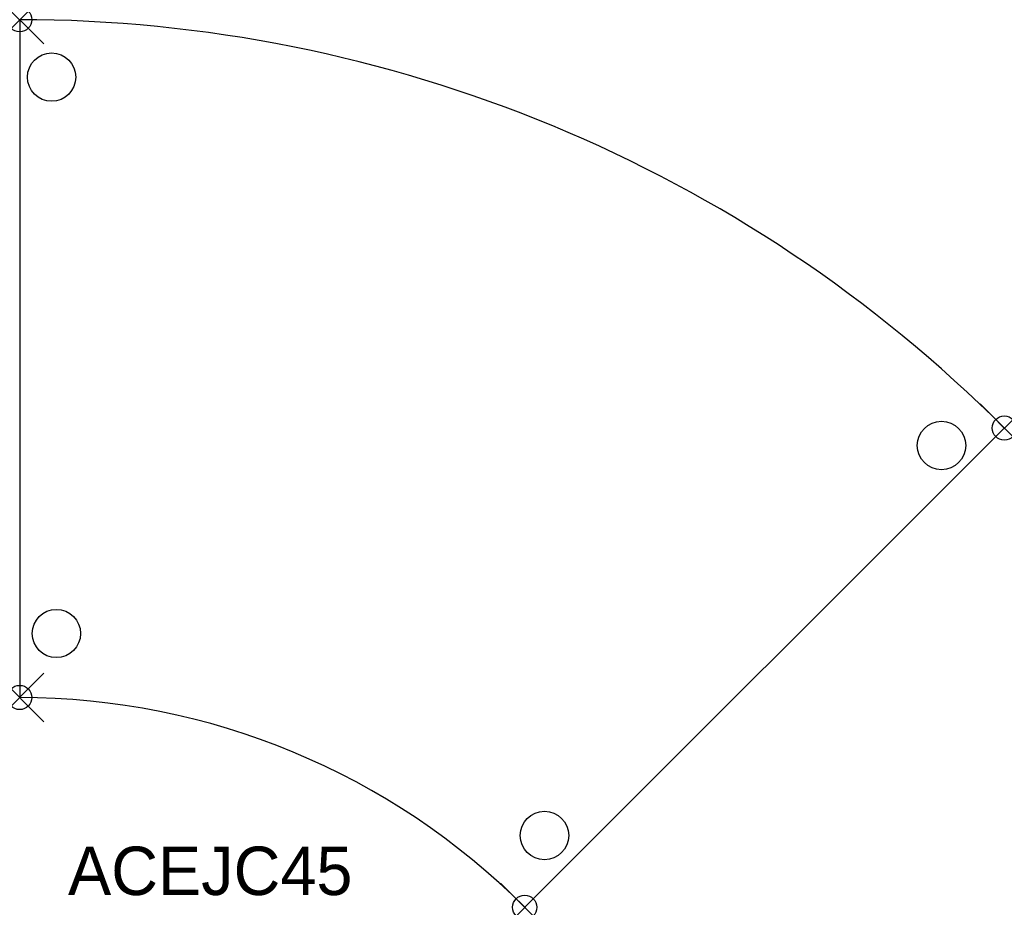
# Model space of a CAD drawing. Header units: inches. Extents: x 0 to 40.6, y -36.7 to 0.
import ezdxf

# ---------------------------------------------------------------- set-up
doc = ezdxf.new("R2010")
doc.units = ezdxf.units.IN
doc.header["$MEASUREMENT"] = 0
doc.header["$PDMODE"] = 35
doc.header["$PDSIZE"] = 1
doc.layers.add('A-FURN-P-ST', color=2, linetype='Continuous')
doc.layers.add('A-FURN-P-ST-TN', color=2, linetype='Continuous')

msp = doc.modelspace()

# ---------------------------------------------------------------- linework, layer by layer
at = {"layer": 'A-FURN-P-ST'}
for p, q in [((0, 0), (0, -28)), ((40.648, -16.87), (20.849, -36.669))]:
    msp.add_line(p, q, dxfattribs=at)
for centre, radius in [((1.318, -2.373), 0.997), ((38.054, -17.592), 1), ((1.514, -25.357), 0.997), ((21.664, -33.701), 1)]:
    msp.add_circle(centre, radius, dxfattribs=at)
for centre, radius, start, end in [((-0.023, -57.462), 57.462, 44.9444, 89.97699), ((-0.022, -57.46), 29.46, 44.8905, 89.9563)]:
    msp.add_arc(centre, radius, start, end, dxfattribs=at)
for p in [(0, 0), (0, 0), (0, 0), (40.648, -16.87), (40.648, -16.87), (0, -28), (0, -28), (0, -28), (20.849, -36.669), (20.849, -36.669)]:
    msp.add_point(p, dxfattribs=at)

# ---------------------------------------------------------------- texts
at = {"layer": 'A-FURN-P-ST-TN'}
msp.add_text('ACEJC45', height=2, dxfattribs=at).set_placement((1.994, -36.161))

doc.saveas('drawing.dxf')
